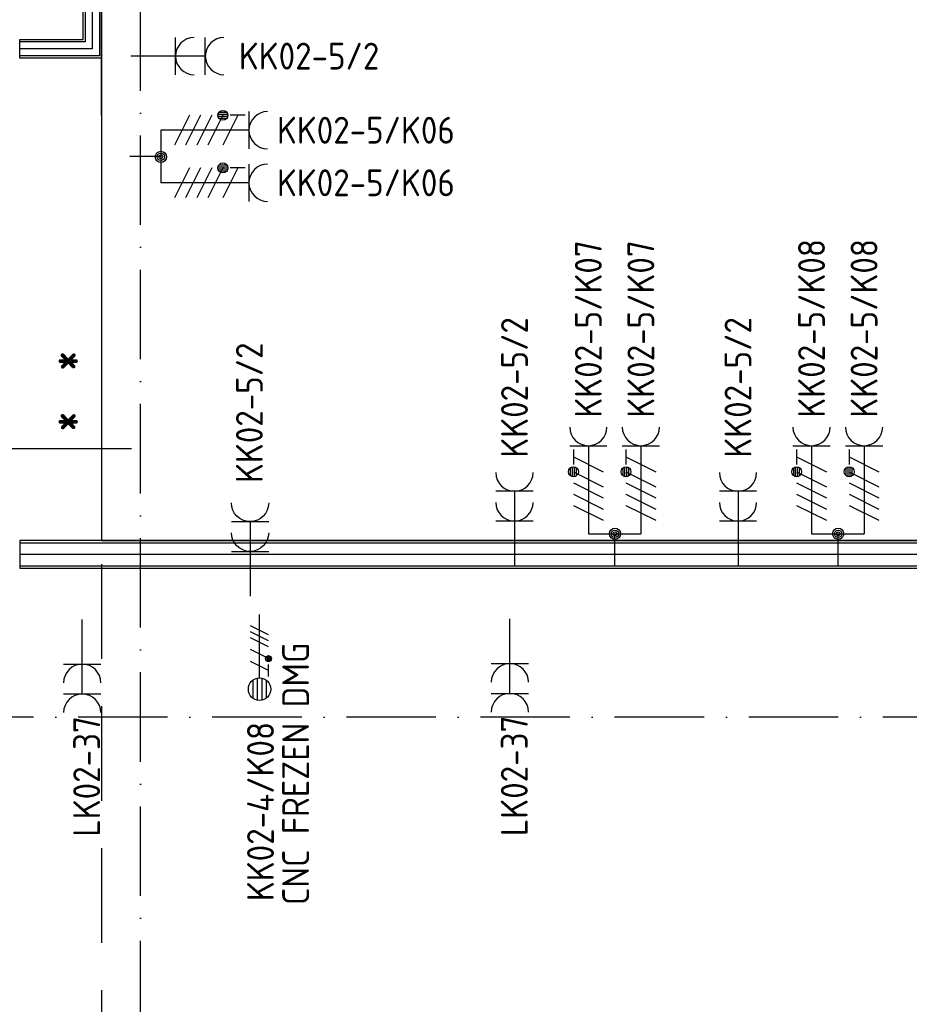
# Model space of a CAD drawing. Header units: millimetres. Extents: x 90707 to 259985, y -1262 to 84291.
# Tile 38 of 75: x 140037 to 146007, y 46882 to 53486. Entities that reach past the tile are written whole.
import ezdxf
from ezdxf.enums import TextEntityAlignment as Align

# ---------------------------------------------------------------- set-up
doc = ezdxf.new("R2010")
doc.units = ezdxf.units.MM
doc.header["$LTSCALE"] = 100
for name, pattern in [('CENTER2', [11.25, 7.5, -1.25, 1.25, -1.25]), ('CENTERX2', [40, 25, -5, 5, -5]), ('DASHDOT', [9, 6, -1.5, 0, -1.5]), ('HIDDEN', [9.525, 6.35, -3.175])]:
    doc.linetypes.add(name, pattern=pattern)
doc.layers.get('0').update_dxf_attribs({"linetype": 'CONTINUOUS'})
for name, color, linetype in [('71', 2, 'CONTINUOUS'), ('AL$1----_MAATVOERING', 7, 'CONTINUOUS'), ('AL$7----_STRAMIEN', 1, 'DASHDOT'), ('AL$8----_HULPLIJNEN', 2, 'CONTINUOUS'), ('AL22----_BINNENWAND', 7, 'CONTINUOUS'), ('ALL-----_REFLIJNEN', 8, 'CONTINUOUS'), ('EB62203-_ATTRIB', 2, 'CONTINUOUS'), ('EB62208-_ATTRIB', 2, 'CONTINUOUS'), ('EB62209-_ATTRIB', 2, 'CONTINUOUS'), ('EL62203-_KRACHT-WCD230', 3, 'CONTINUOUS'), ('EL62208-_KRACHT-WCD400', 3, 'CONTINUOUS'), ('EL62209-_KRACHT-ASP400', 3, 'CONTINUOUS'), ('EL6441--_DATACOM', 3, 'CONTINUOUS'), ('LIJN035', 50, 'CONTINUOUS'), ('MAATV-SPARING', 1, 'CONTINUOUS'), ('STRAMIEN', 1, 'CENTER2'), ('VOLGNUMMER', 7, 'CONTINUOUS')]:
    doc.layers.add(name, color=color, linetype=linetype)
doc.styles.add('1_8', font='ISO', dxfattribs={"height": 1.8})
doc.styles.add('NORATT', font='isocp.shx')
doc.styles.get("Standard").update_dxf_attribs({"font": 'iso.shx'})

# ---------------------------------------------------------------- blocks, each defined once
blk = doc.blocks.new('ES3W2A')
for p, q in [((1.25, 2), (-1.25, 2)), ((0, 2), (0, -3)), ((1.25, 0), (-1.25, 0))]:
    blk.add_line(p, q)
for centre in [(0, 3.25), (0, 1.25)]:
    blk.add_arc(centre, 1.25, 180, 0)
at = {"style": '1_8'}
for tag, flags, p in [('VERMOGEN', 9, (-2.5, 5)), ('GROEP', 8, (0, 5)), ('SCHAK', 8, (2.5, 5)), ('GELIJK', 9, (5, 5)), ('KAST', 9, (7, 5)), ('TAL', 8, (2.5, 5))]:
    blk.add_attdef(tag, text='', height=1.8, rotation=90, dxfattribs=dict(at, flags=flags)).set_placement(p, align=Align.MIDDLE_CENTER)
at = {"style": '1_8', "width": 0.7, "flags": 8}
blk.add_attdef('DOEL', text='', height=1.8, rotation=90, dxfattribs=at).set_placement((-2.5, 5), align=Align.MIDDLE_LEFT)
at = {"style": '1_8', "flags": 9}
blk.add_attdef('M_CODE', text='', height=1.8, dxfattribs=at).set_placement((0, 0), align=Align.MIDDLE_CENTER)
blk = doc.blocks.new('ES2X2')
for p, q in [((-0.15, 1.265), (-0.15, 2.735)), ((0.15, 1.265), (0.15, 2.735)), ((-0.45, 1.4), (-0.45, 2.6)), ((0.45, 1.4), (0.45, 2.6)), ((0, 1.25), (0, -3))]:
    blk.add_line(p, q)
at = {"color": 1}
for p, q in [((-0.6, 1.15), (-0.6, 0.35)), ((-0.6, 0.75), (0.6, 0.15)), ((-0.72, -0.21), (-0.72, 0.11)), ((-0.64, -0.246), (-0.64, 0.146)), ((-0.56, -0.246), (-0.56, 0.146)), ((-0.48, -0.21), (-0.48, 0.11)), ((-0.6, -0.05), (0.6, -0.65)), ((-0.6, -0.85), (0.6, -1.45)), ((-0.6, -1.25), (0.6, -1.85)), ((-0.6, -1.65), (0.6, -2.25))]:
    blk.add_line(p, q, dxfattribs=at)
blk.add_circle((0, 2), 0.75)
blk.add_circle((-0.6, -0.05), 0.2, dxfattribs=at)
at = {"style": '1_8'}
for tag, flags, p in [('VERMOGEN', 9, (-2.5, 4.5)), ('GROEP', 8, (0, 4.5)), ('SCHAK', 8, (2.5, 4.5)), ('KAST', 9, (7, 4.5)), ('DOEL', 8, (-2.5, 1))]:
    blk.add_attdef(tag, text='', height=1.8, rotation=90, dxfattribs=dict(at, flags=flags)).set_placement(p, align=Align.MIDDLE_LEFT)
at = {"style": '1_8', "flags": 8}
blk.add_attdef('TAL', text='', height=1.8, rotation=90, dxfattribs=at).set_placement((2.5, 4.5), align=Align.MIDDLE_CENTER)
at = {"style": '1_8', "flags": 9}
blk.add_attdef('M_CODE', text='', height=1.8, dxfattribs=at).set_placement((0, 0), align=Align.MIDDLE_CENTER)
blk = doc.blocks.new('ES2W4A')
at = {"color": 0, "ltscale": 0.5}
for p, q in [((-1.25, 2), (1.25, 2)), ((0, 2), (0, -3))]:
    blk.add_line(p, q, dxfattribs=at)
at = {"color": 0}
for p, q in [((-1.25, 2), (1.25, 2)), ((0, 2), (0, -3))]:
    blk.add_line(p, q, dxfattribs=at)
at = {"color": 1, "ltscale": 0.5}
for p, q in [((-1, 1.75), (-1, 0.75)), ((-1, 1.25), (1, 0.25)), ((-1.2, -0.017), (-1.2, 0.517)), ((-1.067, -0.077), (-1.067, 0.577)), ((-1, 0.25), (1, -0.75)), ((-0.933, -0.077), (-0.933, 0.577)), ((-0.8, -0.017), (-0.8, 0.517)), ((-1, -0.5), (1, -1.5)), ((-1, -1.25), (1, -2.25)), ((-1, -2), (1, -3))]:
    blk.add_line(p, q, dxfattribs=at)
at = {"color": 1}
for p, q in [((-1, 1.75), (-1, 0.75)), ((-1, 1.25), (1, 0.25)), ((-1.2, -0.017), (-1.2, 0.517)), ((-1.067, -0.077), (-1.067, 0.577)), ((-1, 0.25), (1, -0.75)), ((-0.933, -0.077), (-0.933, 0.577)), ((-0.8, -0.017), (-0.8, 0.517)), ((-1, -0.5), (1, -1.5)), ((-1, -1.25), (1, -2.25)), ((-1, -2), (1, -3))]:
    blk.add_line(p, q, dxfattribs=at)
at = {"color": 1, "ltscale": 0.5}
blk.add_circle((-1, 0.25), 0.333, dxfattribs=at)
at = {"color": 1}
blk.add_circle((-1, 0.25), 0.333, dxfattribs=at)
at = {"color": 0, "ltscale": 0.5}
blk.add_arc((0, 3.25), 1.25, 180, 0, dxfattribs=at)
at = {"color": 0}
blk.add_arc((0, 3.25), 1.25, 180, 0, dxfattribs=at)
at = {"ltscale": 0.5, "style": 'NORATT'}
for tag, flags, p in [('VERMOGEN', 9, (-3.75, 4.25)), ('GROEP', 8, (1.25, 4.25)), ('DOEL', 8, (-1.25, 4.25)), ('KAST', 9, (3.75, 4.25)), ('TAL', 8, (-3.75, 4.25))]:
    blk.add_attdef(tag, text='', height=1.8, rotation=90, dxfattribs=dict(at, flags=flags)).set_placement(p, align=Align.MIDDLE_LEFT)
at = {"style": '1_8'}
for tag, flags, p in [('VERMOGEN', 9, (-3.75, 4.25)), ('GROEP', 8, (1.25, 4.25)), ('DOEL', 8, (-1.25, 4.25)), ('KAST', 9, (3.75, 4.25)), ('TAL', 8, (-3.75, 4.25))]:
    blk.add_attdef(tag, text='', height=1.8, rotation=90, dxfattribs=dict(at, flags=flags)).set_placement(p, align=Align.MIDDLE_LEFT)
at = {"color": 0, "ltscale": 0.5, "style": 'NORATT', "width": 0.7, "flags": 8}
blk.add_attdef('SCHAK', text='', height=1.8, rotation=90, dxfattribs=at).set_placement((3.75, 4.25), align=Align.MIDDLE_LEFT)
at = {"color": 0, "style": '1_8', "width": 0.7, "flags": 8}
blk.add_attdef('SCHAK', text='', height=1.8, rotation=90, dxfattribs=at).set_placement((3.75, 4.25), align=Align.MIDDLE_LEFT)
at = {"ltscale": 0.5, "style": 'NORATT', "flags": 9}
blk.add_attdef('GELIJK', text='', height=1.8, rotation=90, dxfattribs=at).set_placement((5, 5), align=Align.MIDDLE_CENTER)
at = {"style": '1_8', "flags": 9}
blk.add_attdef('GELIJK', text='', height=1.8, rotation=90, dxfattribs=at).set_placement((5, 5), align=Align.MIDDLE_CENTER)
at = {"ltscale": 0.5, "style": 'NORATT', "flags": 9}
blk.add_attdef('M_CODE', text='', height=1.8, dxfattribs=at).set_placement((0, 0), align=Align.MIDDLE_CENTER)
at = {"style": '1_8', "flags": 9}
blk.add_attdef('M_CODE', text='', height=1.8, dxfattribs=at).set_placement((0, 0), align=Align.MIDDLE_CENTER)
blk = doc.blocks.new('A$Cca306792')
at = {"layer": 'AL$1----_MAATVOERING', "color": 8}
for p, q in [((49468.3, 65104.7), (49468.3, 51254.9)), ((49468.3, 51254.9), (58803.3, 51254.9))]:
    blk.add_line(p, q, dxfattribs=at)
at = {"layer": 'AL$7----_STRAMIEN', "color": 1}
blk.add_line((49728.3, 39869.5), (49728.3, 78662.2), dxfattribs=at)
blk.add_lwpolyline([(146221.5, 50069.5), (3931.4, 50069.5)], dxfattribs=at)
at = {"layer": 'AL$8----_HULPLIJNEN', "color": 8}
for p, q in [((49468.3, 54107.3), (49468.3, 61041.9)), ((48918.3, 54614.7), (49318.3, 54614.7))]:
    blk.add_line(p, q, dxfattribs=at)
at = {"layer": 'AL22----_BINNENWAND', "color": 8, "linetype": 'Continuous'}
for p, q in [((49453.3, 65089.7), (49453.3, 54504.7)), ((49358.3, 64994.7), (49358.3, 54599.7)), ((49358.3, 54599.7), (48918.3, 54599.7)), ((49453.3, 54504.7), (48918.3, 54504.7)), ((48918.3, 51239.9), (58928.3, 51239.9)), ((48918.3, 51084.9), (58928.3, 51084.9))]:
    blk.add_line(p, q, dxfattribs=at)
at = {"layer": 'AL22----_BINNENWAND', "color": 8}
for p, q in [((49468.3, 65104.7), (49468.3, 54489.7)), ((49343.3, 54614.7), (49343.3, 64979.7)), ((48918.3, 54489.7), (48918.3, 54614.7)), ((48918.3, 54614.7), (49343.3, 54614.7)), ((49468.3, 54489.7), (48918.3, 54489.7)), ((58928.3, 51254.9), (48918.3, 51254.9)), ((48918.3, 51254.9), (48918.3, 51069.9)), ((48918.3, 51069.9), (58928.3, 51069.9))]:
    blk.add_line(p, q, dxfattribs=at)
at = {"layer": 'AL22----_BINNENWAND', "color": 8, "linetype": 'HIDDEN'}
for p, q in [((49468.3, 54489.7), (49468.3, 51254.9)), ((49468.3, 51094.9), (49468.3, 45242.2))]:
    blk.add_line(p, q, dxfattribs=at)
at = {"layer": 'ALL-----_REFLIJNEN', "color": 8, "linetype": 'Continuous'}
for p, q in [((49405.8, 65042.2), (49405.8, 54552.2)), ((49405.8, 54552.2), (48918.3, 54552.2)), ((48918.3, 51162.4), (58928.3, 51162.4))]:
    blk.add_line(p, q, dxfattribs=at)
at = {"layer": 'STRAMIEN', "linetype": 'CENTERX2'}
blk.add_lwpolyline([(49668.1, 51869.5), (43181.4, 51869.5)], dxfattribs=at)
at = {"layer": 'MAATV-SPARING', "color": 8}
for p in [(49161.4, 52352), (49161.4, 51944.9)]:
    blk.add_text('*', height=270, dxfattribs=at).set_placement(p)
at = {"layer": 'VOLGNUMMER', "color": 252, "linetype": 'ByBlock'}
for tag, p in [('0.28', (16186.8, 74214.2)), ('0.16', (78892.6, 73104.9)), ('0.17', (62961.4, 72993.7)), ('0.29', (35887.3, 72528.7)), ('0.18', (53124.4, 64542.4)), ('0.701', (85482.2, 63517.2)), ('0.32', (36092.4, 63165.6)), ('0.30', (29365.6, 63127.8)), ('0.12', (90689.5, 63023.6)), ('0.29A', (33164.9, 62744.5)), ('0.30', (38191.2, 61493.7)), ('0.19', (61479.4, 61433)), ('0.27', (17657, 61362.6)), ('0.14', (89762.2, 60088.3)), ('0.33', (45869.2, 59450.3)), ('0.15', (73453.9, 57402.1)), ('0.801', (112714.4, 57073.3)), ('0.25', (28058.4, 57013.2)), ('0.18A', (61029.2, 56759.4)), ('0.26A', (36299, 54851)), ('0.20', (60894.5, 53506.4)), ('0.800', (90980.3, 50804)), ('0.25A', (73288.1, 48435.5)), ('0.300', (94483.1, 48257)), ('0.21', (58702.5, 48177.6)), ('0.24', (35040.6, 47782.8)), ('0.102', (87630.8, 47613.4)), ('0.203', (95794.7, 46197)), ('0.26', (18559.4, 46118.8)), ('0.802', (68387.3, 42721)), ('0.204', (95496.6, 42148.7)), ('0.07B', (66790.5, 38908.8)), ('0.702', (95327.1, 36512.9))]:
    blk.add_attdef(tag, text='', height=250, dxfattribs=at).set_placement(p, align=Align.MIDDLE_CENTER)
at = {"layer": 'VOLGNUMMER', "color": 8, "linetype": 'ByBlock'}
blk.add_attdef('0.600', text='', height=250, dxfattribs=at).set_placement((96800.2, 48299.9), align=Align.MIDDLE_CENTER)

msp = doc.modelspace()

# ---------------------------------------------------------------- linework, layer by layer
at = {"layer": '71'}
for centre, radius in [((140984.3, 52565.6), 37.5), ((140984.3, 52565.6), 25), ((140984.3, 52565.6), 12.5), ((144031.5, 50037.4), 37.5), ((144031.5, 50037.4), 25), ((145529.5, 50037.4), 37.5), ((145529.5, 50037.4), 25), ((144031.5, 50037.4), 12.5), ((145529.5, 50037.4), 12.5)]:
    msp.add_circle(centre, radius, dxfattribs=at)
at = {"layer": 'LIJN035', "color": 90}
for p, q in [((141082.5, 52744.3), (140984, 52744.3)), ((140984.2, 52744.2), (140984.2, 52391.8)), ((140984.2, 52568), (140774.8, 52568)), ((141083.5, 52391.8), (140984, 52391.8)), ((143852.9, 50135.6), (143852.9, 50037.2)), ((144205.4, 50136.7), (144205.4, 50037.2)), ((145350.8, 50135.6), (145350.8, 50037.2)), ((145703.3, 50136.7), (145703.3, 50037.2)), ((143853, 50037.4), (144205.4, 50037.4)), ((144029.2, 50037.4), (144029.2, 49828)), ((145350.9, 50037.4), (145703.3, 50037.4)), ((145527.1, 50037.4), (145527.1, 49828))]:
    msp.add_line(p, q, dxfattribs=at)

# ---------------------------------------------------------------- block references
at = {"layer": 'EL62203-_KRACHT-WCD230'}
ref = msp.add_blockref('ES3W2A', (141082.3, 53241.2, 1050), dxfattribs=dict(at, xscale=100, yscale=100, zscale=100, rotation=270))
ref.add_attrib('GROEP', 'KK02-5/2', dxfattribs={"layer": 'EB62203-_ATTRIB', "color": 1, "height": 180, "style": '1_8', "flags": 8}).set_placement((141507.3, 53241.2, 1050), align=Align.MIDDLE_LEFT)
ref = msp.add_blockref('ES3W2A', (143357.3, 50122.7, 1050), dxfattribs=dict(at, xscale=100, yscale=100, zscale=100))
ref.add_attrib('GROEP', 'KK02-5/2', dxfattribs={"layer": 'EB62203-_ATTRIB', "color": 1, "height": 180, "rotation": 90, "style": '1_8', "flags": 8}).set_placement((143357.3, 50547.7, 1050), align=Align.MIDDLE_LEFT)
ref = msp.add_blockref('ES3W2A', (144857.3, 50122.7, 1050), dxfattribs=dict(at, xscale=100, yscale=100, zscale=100))
ref.add_attrib('GROEP', 'KK02-5/2', dxfattribs={"layer": 'EB62203-_ATTRIB', "color": 1, "height": 180, "rotation": 90, "style": '1_8', "flags": 8}).set_placement((144857.3, 50547.7, 1050), align=Align.MIDDLE_LEFT)
ref = msp.add_blockref('ES3W2A', (141582.8, 49919.1, 1050), dxfattribs=dict(at, xscale=-100, yscale=100, zscale=100))
ref.add_attrib('GROEP', 'KK02-5/2', dxfattribs={"layer": 'EB62203-_ATTRIB', "color": 1, "height": 180, "rotation": 90, "style": '1_8', "flags": 8}).set_placement((141578.1, 51320.5, 1050), align=Align.MIDDLE_RIGHT)
ref = msp.add_blockref('ES3W2A', (143326.2, 49166.7), dxfattribs=dict(at, xscale=100, yscale=100, zscale=100, rotation=180))
ref.add_attrib('GROEP', 'LK02-37 ', dxfattribs={"layer": 'EB62203-_ATTRIB', "color": 1, "height": 180, "rotation": 90, "style": '1_8', "flags": 8}).set_placement((143356, 48920.8), align=Align.MIDDLE_RIGHT)
ref = msp.add_blockref('ES3W2A', (140456.2, 49163.1), dxfattribs=dict(at, xscale=100, yscale=100, zscale=100, rotation=180))
ref.add_attrib('GROEP', 'LK02-37 ', dxfattribs={"layer": 'EB62203-_ATTRIB', "color": 1, "height": 180, "rotation": 90, "style": '1_8', "flags": 8}).set_placement((140486, 48917.2), align=Align.MIDDLE_RIGHT)
at = {"layer": 'EL62208-_KRACHT-WCD400'}
ref = msp.add_blockref('ES2W4A', (141375.1, 52744.3), dxfattribs=dict(at, xscale=100, yscale=100, zscale=100, rotation=270))
ref.add_attrib('GROEP', 'KK02-5/K06', dxfattribs={"layer": 'EB62208-_ATTRIB', "color": 1, "height": 180, "style": '1_8', "flags": 8}).set_placement((141763, 52744.2), align=Align.MIDDLE_LEFT)
ref = msp.add_blockref('ES2W4A', (141375.1, 52391.7), dxfattribs=dict(at, xscale=100, yscale=100, zscale=100, rotation=270))
ref.add_attrib('GROEP', 'KK02-5/K06', dxfattribs={"layer": 'EB62208-_ATTRIB', "color": 1, "height": 180, "style": '1_8', "flags": 8}).set_placement((141763, 52391.6), align=Align.MIDDLE_LEFT)
ref = msp.add_blockref('ES2W4A', (143852.9, 50428.2), dxfattribs=dict(at, xscale=100, yscale=100, zscale=100))
ref.add_attrib('GROEP', 'KK02-5/K07', dxfattribs={"layer": 'EB62208-_ATTRIB', "color": 1, "height": 180, "rotation": 90, "style": '1_8', "flags": 8}).set_placement((143853, 50816.2), align=Align.MIDDLE_LEFT)
ref = msp.add_blockref('ES2W4A', (144205.5, 50428.2), dxfattribs=dict(at, xscale=100, yscale=100, zscale=100))
ref.add_attrib('GROEP', 'KK02-5/K07', dxfattribs={"layer": 'EB62208-_ATTRIB', "color": 1, "height": 180, "rotation": 90, "style": '1_8', "flags": 8}).set_placement((144205.5, 50816.2), align=Align.MIDDLE_LEFT)
ref = msp.add_blockref('ES2W4A', (145350.9, 50428.2), dxfattribs=dict(at, xscale=100, yscale=100, zscale=100))
ref.add_attrib('GROEP', 'KK02-5/K08', dxfattribs={"layer": 'EB62208-_ATTRIB', "color": 1, "height": 180, "rotation": 90, "style": '1_8', "flags": 8}).set_placement((145350.9, 50816.2), align=Align.MIDDLE_LEFT)
ref = msp.add_blockref('ES2W4A', (145703.4, 50428.2), dxfattribs=dict(at, xscale=100, yscale=100, zscale=100))
ref.add_attrib('GROEP', 'KK02-5/K08', dxfattribs={"layer": 'EB62208-_ATTRIB', "color": 1, "height": 180, "rotation": 90, "style": '1_8', "flags": 8}).set_placement((145703.5, 50816.2), align=Align.MIDDLE_LEFT)
at = {"layer": 'EL62209-_KRACHT-ASP400'}
ref = msp.add_blockref('ES2X2', (141646.4, 49195.3, 1050), dxfattribs=dict(at, xscale=100, yscale=100, zscale=100, rotation=180))
ref.add_attrib('DOEL', ' CNC FREZEN DMG', dxfattribs={"layer": 'EB62209-_ATTRIB', "color": 1, "height": 180, "rotation": 90, "style": '1_8', "flags": 8}).set_placement((141888.7, 47444.9, 1050), align=Align.MIDDLE_LEFT)
ref.add_attrib('GROEP', 'KK02-4/K08', dxfattribs={"layer": 'EB62209-_ATTRIB', "color": 1, "height": 180, "rotation": 90, "style": '1_8', "flags": 8}).set_placement((141652.8, 47573.3, 1050), align=Align.MIDDLE_LEFT)
at = {"layer": 'EL6441--_DATACOM'}
msp.add_blockref('A$Cca306792', (91118.2, -1262.1), dxfattribs=at)

doc.saveas('drawing.dxf')
